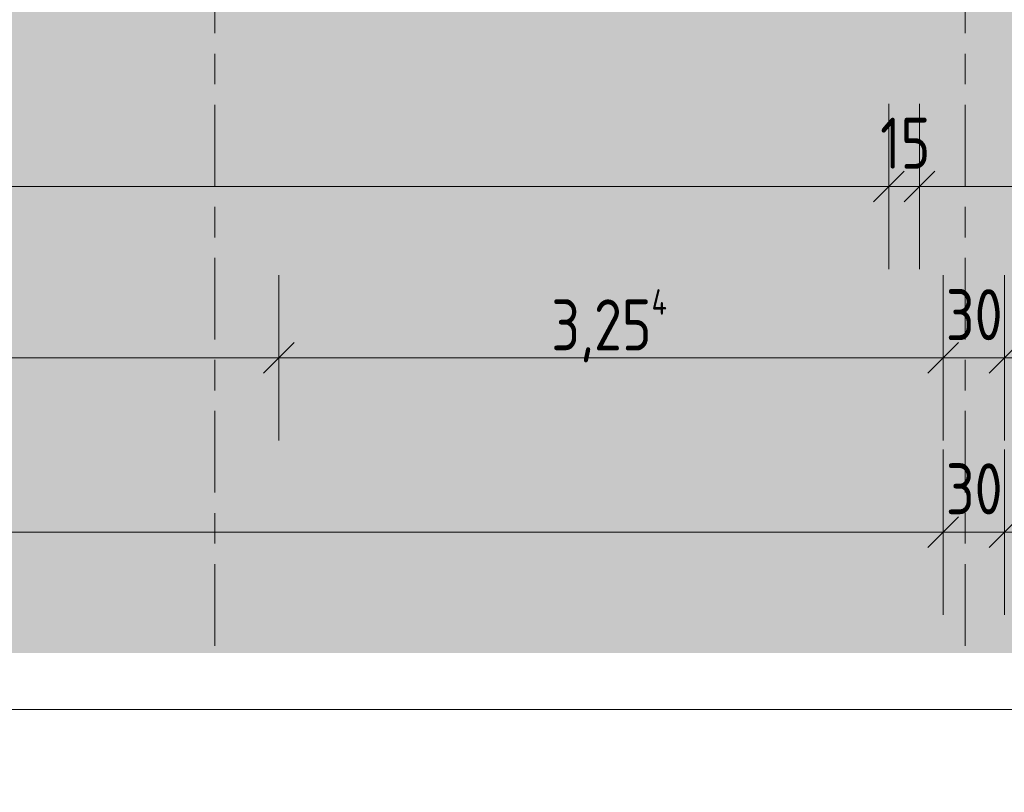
# Model space of a CAD drawing. Header units: metres. Extents: x 2 to 230, y -14 to 869.
# Tile 4 of 71: x 39.64 to 44.46, y -13.95 to -10.16. Entities that reach past the tile are written whole.
import ezdxf

# ---------------------------------------------------------------- set-up
doc = ezdxf.new("R2010")
doc.units = ezdxf.units.M
doc.linetypes.add('_Rasterlinie_', pattern=[0.75, 0.4, -0.1, 0.15, -0.1])
for name, color, linetype, lineweight in [('A_Bem', 7, 'Continuous', 5), ('A_Bem-100', 7, 'Continuous', 5), ('A_Detailelemente', 7, 'Continuous', 9), ('A_Raster', 128, 'Continuous', 5)]:
    doc.layers.add(name, color=color, linetype=linetype, lineweight=lineweight)
doc.styles.add('ISOCPEUR_1', font='isocpeur.ttf', dxfattribs={"width": 0.8, "height": 0.25})
doc.dimstyles.new('BLB-Standard_2_5_Aussen', dxfattribs={"dimscale": 0.3048, "dimtxt": 0.248995, "dimasz": 0.492126, "dimexe": 1.32874, "dimexo": 0.0625, "dimgap": 0.032808, "dimtad": 1, "dimrnd": 0.001, "dimzin": 0, "dimdsep": 46, "dimtxsty": 'ISOCPEUR_1', "dimblk1": 'OBLIQUE', "dimblk2": 'OBLIQUE', "dimsah": 1, "dimcen": 0.09, "dimdle": 0.164042, "dimazin": 0, "dimtfac": 1, "dimtdec": 4, "dimtix": 1, "dimtmove": 0, "dimatfit": 3, "dimfxl": 1.32874, "dimfxlon": 1, "dimtvp": 1, "dimtolj": 1, "dimtzin": 0, "dimarcsym": 2})
doc.dimstyles.new('BLB-Standard_2_5_Aussen_1', dxfattribs={"dimscale": 0.3048, "dimtxt": 0.248995, "dimasz": 0.492126, "dimexe": 1.32874, "dimexo": 0.0625, "dimgap": 0.032808, "dimtad": 1, "dimdec": 1, "dimlfac": 100, "dimrnd": 0.1, "dimdsep": 46, "dimtxsty": 'ISOCPEUR_1', "dimblk1": 'OBLIQUE', "dimblk2": 'OBLIQUE', "dimsah": 1, "dimcen": 0.09, "dimdle": 0.164042, "dimazin": 0, "dimtfac": 1, "dimtdec": 4, "dimtix": 1, "dimtmove": 0, "dimatfit": 3, "dimfxl": 1.32874, "dimfxlon": 1, "dimtvp": 1, "dimtolj": 1, "dimtzin": 0, "dimarcsym": 2})

# ---------------------------------------------------------------- blocks, each defined once
blk = doc.blocks.new('DIMBLOCK1-G')
at = {"layer": 'A_Bem-100'}
for p, q in [((20.2308, -13.1367), (20.2308, -13.9467)), ((20.2308, -13.5417), (20.2308, -13.1367)), ((72.0818, -13.1367), (72.0818, -13.9467)), ((72.0818, -13.5417), (72.0818, -13.1367)), ((20.1808, -13.5417), (72.1318, -13.5417))]:
    blk.add_line(p, q, dxfattribs=at)
at = {"layer": 'A_Bem-100', "lineweight": 9}
for p, q in [((20.2308, -13.5417), (20.3058, -13.4667)), ((72.0818, -13.5417), (72.1568, -13.4667)), ((20.2308, -13.5417), (20.1558, -13.6167)), ((72.0818, -13.5417), (72.0068, -13.6167))]:
    blk.add_line(p, q, dxfattribs=at)
at = {"layer": 'A_Bem-100', "color": 0, "insert": (45.8351, -13.2051), "char_height": 0.25, "width": 0.770839, "attachment_point": 1, "line_spacing_factor": 1.149209, "style": 'ISOCPEUR_1'}
blk.add_mtext('51,85\\A2\\H0.5x;\\S1^  ;\\H2x;', dxfattribs=at)
blk = doc.blocks.new('_Oblique')
at = {"color": 0, "linetype": 'ByBlock', "lineweight": -2}
blk.add_line((-0.5, -0.5), (0.5, 0.5), dxfattribs=at)
blk = doc.blocks.new('DIMBLOCK3-G')
at = {"layer": 'A_Bem-100'}
for p, q in [((20.7308, -12.2669), (20.7308, -13.0769)), ((20.7308, -12.6719), (20.7308, -12.2669)), ((44.1633, -12.2669), (44.1633, -13.0769)), ((44.1633, -12.6719), (44.1633, -12.2669)), ((20.7308, -12.6719), (44.1633, -12.6719))]:
    blk.add_line(p, q, dxfattribs=at)
at = {"layer": 'A_Bem-100', "lineweight": 9}
for p, q in [((20.7308, -12.6719), (20.8058, -12.5969)), ((44.1633, -12.6719), (44.2383, -12.5969)), ((20.7308, -12.6719), (20.6558, -12.7469)), ((44.1633, -12.6719), (44.0883, -12.7469))]:
    blk.add_line(p, q, dxfattribs=at)
at = {"layer": 'A_Bem-100', "color": 0, "insert": (32.0835, -12.3353), "char_height": 0.25, "width": 0.872422, "attachment_point": 1, "line_spacing_factor": 1.149209, "style": 'ISOCPEUR_1'}
blk.add_mtext('23,43\\A2\\H0.5x;\\S2^  ;\\H2x;', dxfattribs=at)
blk = doc.blocks.new('DIMBLOCK4-G')
at = {"layer": 'A_Bem-100'}
for p, q in [((44.1633, -12.2669), (44.1633, -13.0769)), ((44.1633, -12.6719), (44.1633, -12.2669)), ((44.4633, -12.2669), (44.4633, -13.0769)), ((44.4633, -12.6719), (44.4633, -12.2669)), ((44.1633, -12.6719), (44.4633, -12.6719))]:
    blk.add_line(p, q, dxfattribs=at)
at = {"layer": 'A_Bem-100', "lineweight": 9}
for p, q in [((44.1633, -12.6719), (44.2383, -12.5969)), ((44.4633, -12.6719), (44.5383, -12.5969)), ((44.1633, -12.6719), (44.0883, -12.7469)), ((44.4633, -12.6719), (44.3883, -12.7469))]:
    blk.add_line(p, q, dxfattribs=at)
at = {"layer": 'A_Bem-100', "color": 0, "insert": (44.1763, -12.3353), "char_height": 0.25, "width": 0.328652, "attachment_point": 1, "line_spacing_factor": 1.149209, "style": 'ISOCPEUR_1'}
blk.add_mtext('30', dxfattribs=at)
blk = doc.blocks.new('DIMBLOCK5-G')
at = {"layer": 'A_Bem-100'}
for p, q in [((44.4633, -12.2669), (44.4633, -13.0769)), ((44.4633, -12.6719), (44.4633, -12.2669)), ((57.1614, -12.2669), (57.1614, -13.0769)), ((57.1614, -12.6719), (57.1614, -12.2669)), ((44.4633, -12.6719), (57.1614, -12.6719))]:
    blk.add_line(p, q, dxfattribs=at)
at = {"layer": 'A_Bem-100', "lineweight": 9}
for p, q in [((44.4633, -12.6719), (44.5383, -12.5969)), ((57.1614, -12.6719), (57.2364, -12.5969)), ((44.4633, -12.6719), (44.3883, -12.7469)), ((57.1614, -12.6719), (57.0864, -12.7469))]:
    blk.add_line(p, q, dxfattribs=at)
at = {"layer": 'A_Bem-100', "color": 0, "insert": (50.4787, -12.3353), "char_height": 0.25, "width": 0.800716, "attachment_point": 1, "line_spacing_factor": 1.149209, "style": 'ISOCPEUR_1'}
blk.add_mtext('12,69\\A2\\H0.5x;\\S8^  ;\\H2x;', dxfattribs=at)
blk = doc.blocks.new('DIMBLOCK9-G')
at = {"layer": 'A_Bem-100'}
for p, q in [((20.9808, -10.5739), (20.9808, -11.3839)), ((20.9808, -10.9789), (20.9808, -10.5739)), ((43.8967, -10.5739), (43.8967, -11.3839)), ((43.8967, -10.9789), (43.8967, -10.5739)), ((20.9808, -10.9789), (43.8967, -10.9789))]:
    blk.add_line(p, q, dxfattribs=at)
at = {"layer": 'A_Bem-100', "lineweight": 9}
for p, q in [((20.9808, -10.9789), (21.0558, -10.9039)), ((43.8967, -10.9789), (43.9717, -10.9039)), ((20.9808, -10.9789), (20.9058, -11.0539)), ((43.8967, -10.9789), (43.8217, -11.0539))]:
    blk.add_line(p, q, dxfattribs=at)
at = {"layer": 'A_Bem-100', "color": 0, "insert": (32.1051, -10.6423), "char_height": 0.25, "width": 0.800716, "attachment_point": 1, "line_spacing_factor": 1.149209, "style": 'ISOCPEUR_1'}
blk.add_mtext('22,91\\A2\\H0.5x;\\S6^  ;\\H2x;', dxfattribs=at)
blk = doc.blocks.new('DIMBLOCK10-G')
at = {"layer": 'A_Bem-100'}
for p, q in [((43.8967, -10.5739), (43.8967, -11.3839)), ((43.8967, -10.9789), (43.8967, -10.5739)), ((44.0467, -10.5739), (44.0467, -11.3839)), ((44.0467, -10.9789), (44.0467, -10.5739)), ((43.8967, -10.9789), (44.0467, -10.9789))]:
    blk.add_line(p, q, dxfattribs=at)
at = {"layer": 'A_Bem-100', "lineweight": 9}
for p, q in [((43.8967, -10.9789), (43.9717, -10.9039)), ((44.0467, -10.9789), (44.1217, -10.9039)), ((43.8967, -10.9789), (43.8217, -11.0539)), ((44.0467, -10.9789), (43.9717, -11.0539))]:
    blk.add_line(p, q, dxfattribs=at)
at = {"layer": 'A_Bem-100', "color": 0, "insert": (43.8547, -10.6423), "char_height": 0.25, "width": 0.280848, "attachment_point": 1, "line_spacing_factor": 1.149209, "style": 'ISOCPEUR_1'}
blk.add_mtext('15', dxfattribs=at)
blk = doc.blocks.new('DIMBLOCK11-G')
at = {"layer": 'A_Bem-100'}
for p, q in [((44.0467, -10.5739), (44.0467, -11.3839)), ((44.0467, -10.9789), (44.0467, -10.5739)), ((57.108, -10.5739), (57.108, -11.3839)), ((57.108, -10.9789), (57.108, -10.5739)), ((44.0467, -10.9789), (57.108, -10.9789))]:
    blk.add_line(p, q, dxfattribs=at)
at = {"layer": 'A_Bem-100', "lineweight": 9}
for p, q in [((44.0467, -10.9789), (44.1217, -10.9039)), ((57.108, -10.9789), (57.183, -10.9039)), ((44.0467, -10.9789), (43.9717, -11.0539)), ((57.108, -10.9789), (57.033, -11.0539))]:
    blk.add_line(p, q, dxfattribs=at)
at = {"layer": 'A_Bem-100', "color": 0, "insert": (50.2562, -10.6423), "char_height": 0.25, "width": 0.770839, "attachment_point": 1, "line_spacing_factor": 1.149209, "style": 'ISOCPEUR_1'}
blk.add_mtext('13,06\\A2\\H0.5x;\\S1^  ;\\H2x;', dxfattribs=at)
blk = doc.blocks.new('DIMBLOCK42-G')
at = {"layer": 'A_Bem-100'}
for p, q in [((23.2178, -11.4139), (23.2178, -12.2239)), ((23.2178, -11.8189), (23.2178, -11.4139)), ((40.9089, -11.4139), (40.9089, -12.2239)), ((40.9089, -11.8189), (40.9089, -11.4139)), ((23.2178, -11.8189), (40.9089, -11.8189))]:
    blk.add_line(p, q, dxfattribs=at)
at = {"layer": 'A_Bem-100', "lineweight": 9}
for p, q in [((23.2178, -11.8189), (23.2928, -11.7439)), ((40.9089, -11.8189), (40.9839, -11.7439)), ((23.2178, -11.8189), (23.1428, -11.8939)), ((40.9089, -11.8189), (40.8339, -11.8939))]:
    blk.add_line(p, q, dxfattribs=at)
at = {"layer": 'A_Bem-100', "color": 0, "insert": (31.7422, -11.4823), "char_height": 0.25, "width": 0.770839, "attachment_point": 1, "line_spacing_factor": 1.149209, "style": 'ISOCPEUR_1'}
blk.add_mtext('17,69\\A2\\H0.5x;\\S1^  ;\\H2x;', dxfattribs=at)
blk = doc.blocks.new('DIMBLOCK43-G')
at = {"layer": 'A_Bem-100'}
for p, q in [((40.9089, -11.4139), (40.9089, -12.2239)), ((40.9089, -11.8189), (40.9089, -11.4139)), ((44.1633, -11.4139), (44.1633, -12.2239)), ((44.1633, -11.8189), (44.1633, -11.4139)), ((40.9089, -11.8189), (44.1633, -11.8189))]:
    blk.add_line(p, q, dxfattribs=at)
at = {"layer": 'A_Bem-100', "lineweight": 9}
for p, q in [((40.9089, -11.8189), (40.9839, -11.7439)), ((44.1633, -11.8189), (44.2383, -11.7439)), ((40.9089, -11.8189), (40.8339, -11.8939)), ((44.1633, -11.8189), (44.0883, -11.8939))]:
    blk.add_line(p, q, dxfattribs=at)
at = {"layer": 'A_Bem-100', "color": 0, "insert": (42.2435, -11.4823), "char_height": 0.25, "width": 0.702121, "attachment_point": 1, "line_spacing_factor": 1.149209, "style": 'ISOCPEUR_1'}
blk.add_mtext('3,25\\A2\\H0.5x;\\S4^  ;\\H2x;', dxfattribs=at)
blk = doc.blocks.new('DIMBLOCK44-G')
at = {"layer": 'A_Bem-100'}
for p, q in [((44.1633, -11.4139), (44.1633, -12.2239)), ((44.1633, -11.8189), (44.1633, -11.4139)), ((44.4633, -11.4139), (44.4633, -12.2239)), ((44.4633, -11.8189), (44.4633, -11.4139)), ((44.1633, -11.8189), (44.4633, -11.8189))]:
    blk.add_line(p, q, dxfattribs=at)
at = {"layer": 'A_Bem-100', "lineweight": 9}
for p, q in [((44.1633, -11.8189), (44.2383, -11.7439)), ((44.4633, -11.8189), (44.5383, -11.7439)), ((44.1633, -11.8189), (44.0883, -11.8939)), ((44.4633, -11.8189), (44.3883, -11.8939))]:
    blk.add_line(p, q, dxfattribs=at)
at = {"layer": 'A_Bem-100', "color": 0, "insert": (44.1763, -11.4823), "char_height": 0.25, "width": 0.328652, "attachment_point": 1, "line_spacing_factor": 1.149209, "style": 'ISOCPEUR_1'}
blk.add_mtext('30', dxfattribs=at)
blk = doc.blocks.new('DIMBLOCK45-G')
at = {"layer": 'A_Bem-100'}
for p, q in [((44.4633, -11.4139), (44.4633, -12.2239)), ((44.4633, -11.8189), (44.4633, -11.4139)), ((57.1614, -11.4139), (57.1614, -12.2239)), ((57.1614, -11.8189), (57.1614, -11.4139)), ((44.4633, -11.8189), (57.1614, -11.8189))]:
    blk.add_line(p, q, dxfattribs=at)
at = {"layer": 'A_Bem-100', "lineweight": 9}
for p, q in [((44.4633, -11.8189), (44.5383, -11.7439)), ((57.1614, -11.8189), (57.2364, -11.7439)), ((44.4633, -11.8189), (44.3883, -11.8939)), ((57.1614, -11.8189), (57.0864, -11.8939))]:
    blk.add_line(p, q, dxfattribs=at)
at = {"layer": 'A_Bem-100', "color": 0, "insert": (50.4787, -11.4823), "char_height": 0.25, "width": 0.800716, "attachment_point": 1, "line_spacing_factor": 1.149209, "style": 'ISOCPEUR_1'}
blk.add_mtext('12,69\\A2\\H0.5x;\\S8^  ;\\H2x;', dxfattribs=at)

msp = doc.modelspace()

# ---------------------------------------------------------------- hatches: boundary and pattern name
at = {"layer": 'A_Detailelemente'}
msp.add_hatch(color=254, dxfattribs=at).paths.add_polyline_path([(73.8044, -13.2636), (77.5778, -13.2636), (77.5778, -3.5972), (77.5566, -3.5972), (75.0032, -3.535), (75.0032, -3.4313), (74.5135, -3.4313), (74.5135, -6.3951), (74.9512, -6.3951), (74.9512, -7.2451), (73.8712, -7.2451), (73.8712, -6.3951), (72.0969, -6.3951), (72.0969, -7.1851), (72.4312, -7.1851), (72.4312, -8.0351), (71.3512, -8.0351), (71.3512, -7.1851), (63.9041, -7.1851), (63.9041, -8.0351), (62.9728, -8.0351), (62.9728, -7.1851), (57.5214, -7.1851), (57.5214, -9.5651), (57.7928, -9.5651), (57.7928, -10.0651), (56.7928, -10.0651), (56.7928, -9.5651), (44.8133, -9.5651), (44.8133, -10.0651), (43.8133, -10.0651), (43.8133, -9.5651), (21.6076, -9.5651), (21.6076, -10.2851), (20.1076, -10.2851), (20.1076, -9.5651), (20.2308, -9.5651), (20.2308, -3.7704), (17.2026, -3.8625), (17.2026, -13.2636), (70.0309, -13.2636)], flags=0)

# ---------------------------------------------------------------- linework, layer by layer
at = {"layer": 'A_Raster', "linetype": '_Rasterlinie_', "lineweight": 9}
for p, q in [((40.5958, -13.2288), (40.5958, 12.7758)), ((44.2707, -13.2288), (44.2707, 12.7758))]:
    msp.add_line(p, q, dxfattribs=at)

# ---------------------------------------------------------------- dimensions: what is measured, and where the dimension line sits
at = {"layer": 'A_Bem'}
for base, p1, p2, text, override, picture, middle in [((43.8967, -10.9789), (20.9808, -10.5739), (43.8967, -10.5739), '\\A1;22,91\\Q;{\\A1;{\\H0.5x;\\S6^ ;}}', {"dimpost": '<>', "dimfxl": 22.915893}, 'DIMBLOCK9-G', (32.4387, -10.8189)), ((57.108, -10.9789), (44.0467, -10.5739), (57.108, -10.5739), '\\A1;13,06\\Q;{\\A1;{\\H0.5x;\\S1^ ;}}', {"dimpost": '<>', "dimfxl": 13.061359}, 'DIMBLOCK11-G', (50.5774, -10.8189)), ((40.9089, -11.8189), (23.2178, -11.4139), (40.9089, -11.4139), '\\A1;17,69\\Q;{\\A1;{\\H0.5x;\\S1^ ;}}', {"dimpost": '<>', "dimfxl": 17.691042}, 'DIMBLOCK42-G', (32.0633, -11.6589)), ((44.1633, -11.8189), (40.9089, -11.4139), (44.1633, -11.4139), '\\A1;3,25\\Q;{\\A1;{\\H0.5x;\\S4^ ;}}', {"dimpost": '<>', "dimfxl": 3.254398}, 'DIMBLOCK43-G', (42.5361, -11.6589)), ((57.1614, -11.8189), (44.4633, -11.4139), (57.1614, -11.4139), '\\A1;12,69\\Q;{\\A1;{\\H0.5x;\\S8^ ;}}', {"dimpost": '<>', "dimfxl": 12.698101}, 'DIMBLOCK45-G', (50.8123, -11.6589)), ((44.1633, -12.6719), (20.7308, -12.2669), (44.1633, -12.2669), '\\A1;23,43\\Q;{\\A1;{\\H0.5x;\\S2^ ;}}', {"dimpost": '<>', "dimfxl": 23.432464}, 'DIMBLOCK3-G', (32.447, -12.5119)), ((57.1614, -12.6719), (44.4633, -12.2669), (57.1614, -12.2669), '\\A1;12,69\\Q;{\\A1;{\\H0.5x;\\S8^ ;}}', {"dimpost": '<>', "dimfxl": 12.698101}, 'DIMBLOCK5-G', (50.8123, -12.5119)), ((72.0818, -13.5417), (20.2308, -13.1367), (72.0818, -13.1367), '\\A1;51,85\\Q;{\\A1;{\\H0.5x;\\S1^ ;}}', {"dimpost": '<>', "dimfxl": 51.851047}, 'DIMBLOCK1-G', (46.1563, -13.3817))]:
    dim = msp.add_linear_dim(base=base, p1=p1, p2=p2, text=text, dimstyle='BLB-Standard_2_5_Aussen', override=override, dxfattribs=at)
    dim.commit()
    dim.dimension.update_dxf_attribs({"geometry": picture, "text_midpoint": middle})
for base, p1, p2, override, picture, middle in [((44.0467, -10.9789), (43.8967, -10.5739), (44.0467, -10.5739), {"dimpost": '<>', "dimfxl": 0.15}, 'DIMBLOCK10-G', (43.9717, -10.8439)), ((44.4633, -11.8189), (44.1633, -11.4139), (44.4633, -11.4139), {"dimpost": '<>', "dimfxl": 0.3}, 'DIMBLOCK44-G', (44.3133, -11.6839)), ((44.4633, -12.6719), (44.1633, -12.2669), (44.4633, -12.2669), {"dimpost": '<>', "dimfxl": 0.3}, 'DIMBLOCK4-G', (44.3133, -12.5369))]:
    dim = msp.add_linear_dim(base=base, p1=p1, p2=p2, dimstyle='BLB-Standard_2_5_Aussen_1', override=override, dxfattribs=at)
    dim.commit()
    dim.dimension.update_dxf_attribs({"geometry": picture, "text_midpoint": middle})

doc.saveas('drawing.dxf')
